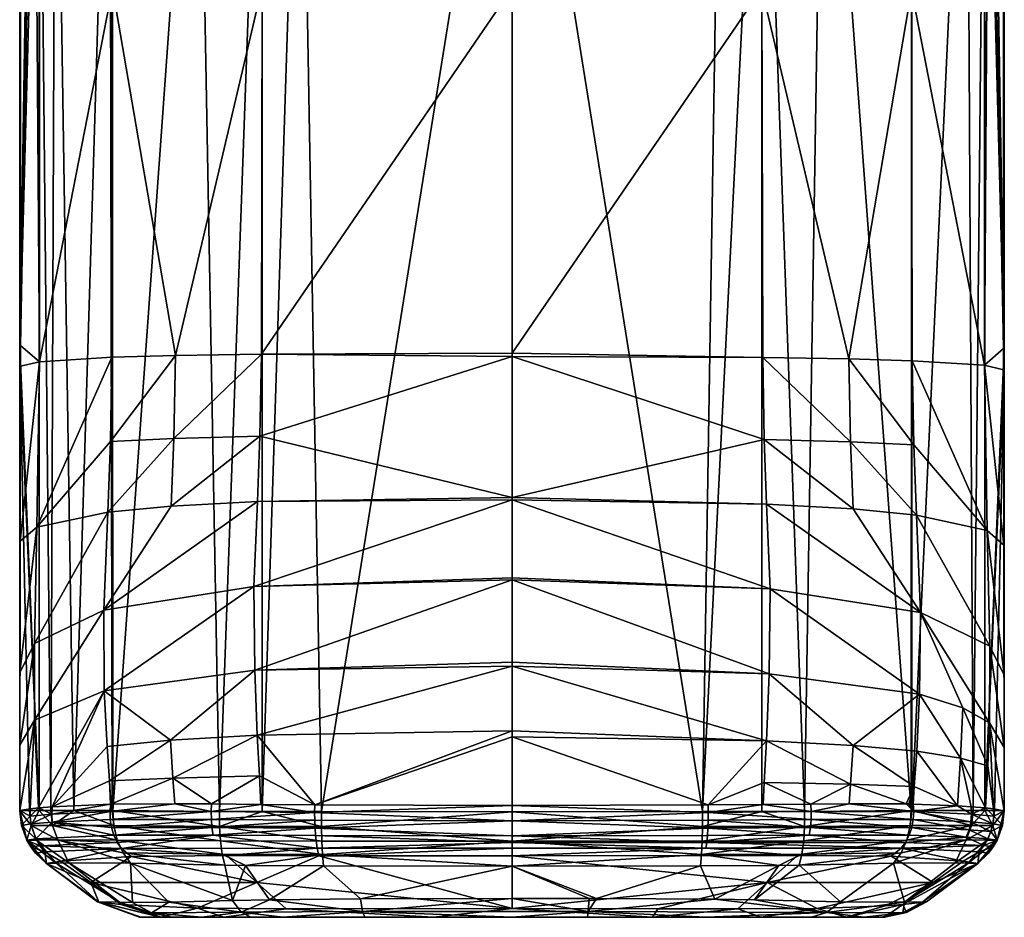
# Model space of a CAD drawing. Header units: centimetres. Extents: x -2.37 to 3.73, y -12.19 to -8.48.
# Tile 3 of 4: x 1.69 to 3.73, y -12.19 to -10.33. Entities that reach past the tile are written whole.
import ezdxf

# ---------------------------------------------------------------- set-up
doc = ezdxf.new("R2010")
doc.units = ezdxf.units.CM
doc.layers.get('0').update_dxf_attribs({"true_color": 0x5890e1})

msp = doc.modelspace()

# ---------------------------------------------------------------- meshes
at = {"color": 13, "true_color": 0xe05656}
mesh = msp.add_polyface(dxfattribs=at)
corners = [(1.6945, -11.9661, 30.4315), (1.6945, -11.0478, 30.4315), (1.7143, -11.9657, 30.0349), (1.7341, -11.9655, 29.9154), (1.6945, -11.0049, 30.4315), (1.7343, -9.5143, 29.9155), (1.7584, -11.9654, 29.8247), (1.7681, -9.5143, 29.7965), (1.8057, -11.9654, 29.7127), (2.7105, -11.9681, 29.4155), (2.3168, -11.968, 29.4348), (2.7105, -9.5143, 29.4155), (2.1946, -11.9679, 29.455), (2.2738, -9.5143, 29.4408), (2.1065, -11.9677, 29.4783), (2.1946, -9.5143, 29.4551), (1.8864, -11.9658, 29.6046), (2.0621, -9.5143, 29.4941), (1.885, -11.9658, 29.606), (1.885, -9.5143, 29.606), (1.8798, -9.5143, 29.6113), (2.1845, -11.8101, 32.5627), (2.7105, -11.8013, 32.6145), (2.7105, -11.6672, 32.4975), (2.1793, -11.6757, 32.4301), (2.7105, -11.6593, 32.4872), (2.7105, -11.489, 32.156), (2.1777, -11.5033, 32.0868), (2.7105, -11.4848, 32.1456), (2.7105, -11.3242, 31.8072), (2.1852, -11.3274, 31.748), (2.7105, -11.3191, 31.7995), (2.1899, -11.1924, 31.6137), (2.7105, -11.0277, 31.5694), (1.8813, -11.2034, 31.4465), (1.8844, -11.0296, 31.3664), (1.7296, -11.3804, 31.217), (1.8759, -11.3493, 31.5667), (1.7242, -11.6209, 31.5091), (1.8674, -11.552, 31.8862), (1.7248, -11.7794, 31.8622), (2.0055, -11.8202, 32.4903), (1.6953, -11.0478, 30.6121), (1.7348, -11.0387, 31.0497), (1.6953, -11.0049, 30.6008), (1.6948, -11.4095, 30.7722), (2.1929, -11.0232, 31.5241), (2.012, -11.1971, 31.5478), (2.0066, -11.3369, 31.676), (1.8687, -11.7186, 32.2338), (2.0155, -11.026, 31.4623), (1.8743, -11.8334, 32.3803), (1.6939, -11.6803, 31.0811), (1.6942, -11.831, 31.4467), (3.1042, -11.968, 29.4348)]
mesh.append_faces([[corners[k] for k in face] for face in [(0, 1, 2), (2, 1, 3), (3, 1, 4), (5, 6, 3), (6, 7, 8), (9, 10, 11), (10, 12, 13), (12, 14, 15), (14, 16, 17), (16, 18, 19), (18, 8, 20), (21, 22, 23), (24, 23, 25), (26, 24, 25), (26, 27, 24), (26, 28, 27), (27, 28, 29), (30, 29, 31), (32, 31, 33), (34, 35, 36), (37, 36, 38), (39, 38, 40), (21, 24, 41), (21, 23, 24), (42, 43, 44), (42, 45, 43), (43, 45, 36), (35, 43, 36), (33, 46, 32), (32, 46, 47), (48, 47, 37), (39, 37, 38), (39, 48, 37), (39, 30, 48), (39, 27, 30), (39, 49, 27), (39, 40, 49), (46, 50, 47), (47, 50, 34), (37, 34, 36), (37, 47, 34), (48, 30, 32), (47, 48, 32), (30, 27, 29), (41, 24, 49), (51, 41, 49), (30, 31, 32), (35, 34, 50), (49, 24, 27), (45, 52, 36), (36, 52, 38), (38, 52, 53), (40, 38, 53), (0, 52, 45), (1, 45, 42), (44, 1, 42), (1, 0, 45), (9, 11, 54)]], dxfattribs={"color": 13})
mesh = msp.add_polyface(dxfattribs=at)
corners = [(1.7343, -9.5143, 29.9155), (1.6945, -11.0049, 30.4315), (1.7189, -9.5143, 30.0004), (1.7341, -11.9655, 29.9154), (1.7681, -9.5143, 29.7965), (1.7584, -11.9654, 29.8247), (1.8057, -11.9654, 29.7127), (1.8798, -9.5143, 29.6113), (1.885, -11.9658, 29.606), (1.885, -9.5143, 29.606), (1.8864, -11.9658, 29.6046), (2.0621, -9.5143, 29.4941), (2.1065, -11.9677, 29.4783), (2.1946, -9.5143, 29.4551), (2.1946, -11.9679, 29.455), (2.2738, -9.5143, 29.4408), (2.3168, -11.968, 29.4348), (2.7105, -9.5143, 29.4155), (1.6945, -9.5143, 30.4315), (1.7178, -9.5143, 30.0081), (2.1929, -11.0232, 31.5241), (2.7105, -11.0277, 31.5694), (2.7105, -11.0208, 31.5665), (2.7105, -10.2667, 31.4566), (2.1947, -10.2639, 31.4167), (2.7105, -10.263, 31.4565), (2.2886, -9.5143, 31.4244), (2.1946, -9.5143, 31.4077), (1.9005, -9.5143, 31.2717), (1.8857, -10.2665, 31.2659), (2.0155, -11.026, 31.4623), (1.8844, -11.0296, 31.3664), (2.7105, -9.5143, 31.4475), (1.885, -9.5143, 31.257), (1.7807, -9.5143, 31.0985), (1.7343, -9.5143, 30.9474), (1.7348, -11.0387, 31.0497), (1.724, -9.5143, 30.8943), (1.6953, -11.0049, 30.6008), (1.6948, -9.5143, 30.4807), (1.6945, -11.0478, 30.4315), (1.6946, -9.5143, 30.4561), (3.1315, -9.5143, 31.4245), (3.2264, -10.2677, 31.4169), (1.779, -9.5107, 31.0933), (1.9006, -9.5107, 31.2713), (1.7233, -9.5107, 30.8881), (2.0673, -9.5107, 29.4924), (2.2798, -9.5107, 29.4401), (1.8803, -9.5107, 29.6112), (1.7669, -9.5107, 29.8007), (1.7175, -9.5107, 30.0128)]
mesh.append_faces([[corners[k] for k in face] for face in [(0, 1, 2), (0, 3, 1), (0, 4, 5), (6, 4, 7), (8, 7, 9), (10, 9, 11), (12, 11, 13), (14, 13, 15), (16, 15, 17), (18, 19, 1), (1, 19, 2), (20, 21, 22), (23, 20, 22), (23, 24, 20), (23, 25, 24), (24, 25, 26), (27, 24, 26), (27, 28, 24), (24, 28, 29), (30, 29, 31), (25, 32, 26), (28, 33, 29), (29, 33, 34), (35, 29, 34), (35, 36, 29), (35, 37, 36), (36, 37, 38), (37, 39, 38), (31, 29, 36), (29, 30, 24), (24, 30, 20), (38, 1, 40), (38, 39, 1), (1, 39, 41), (18, 1, 41), (25, 42, 32), (25, 23, 43), (33, 44, 34), (33, 45, 44), (33, 28, 45), (45, 28, 27), (37, 46, 39), (37, 35, 46), (46, 35, 44), (35, 34, 44), (47, 48, 13), (11, 47, 13), (11, 9, 47), (47, 9, 49), (48, 17, 15), (13, 48, 15), (9, 7, 49), (49, 7, 4), (50, 4, 0), (51, 0, 2), (19, 51, 2), (19, 18, 51), (50, 49, 4)]], dxfattribs={"color": 13})
mesh = msp.add_polyface(dxfattribs=at)
corners = [(3.1042, -11.968, 29.4348), (2.7105, -9.5143, 29.4155), (3.1433, -9.5143, 29.4401), (3.2265, -9.5143, 29.4552), (3.3538, -9.5143, 29.4921), (3.3146, -11.9677, 29.4783), (3.5347, -11.9658, 29.6046), (3.536, -9.5143, 29.606), (3.536, -11.9658, 29.606), (3.5364, -9.5143, 29.6063), (3.65, -9.5143, 29.7885), (3.6869, -9.5143, 29.9155), (3.6627, -11.9654, 29.8247), (3.687, -11.9655, 29.9154), (3.7266, -11.0112, 30.4315), (3.7019, -9.5143, 29.9984), (3.7265, -9.5143, 30.4315), (3.6863, -11.046, 31.0517), (3.7257, -11.0112, 30.6024), (3.6961, -9.5143, 30.8999), (3.6868, -9.5143, 30.9474), (3.5354, -10.2702, 31.266), (3.6387, -9.5143, 31.1025), (3.536, -9.5143, 31.257), (3.5182, -9.5143, 31.2739), (3.2264, -10.2677, 31.4169), (3.2265, -9.5143, 31.4078), (3.1315, -9.5143, 31.4245), (2.7105, -10.263, 31.4565), (2.7105, -10.2667, 31.4566), (2.7105, -11.0208, 31.5665), (3.2283, -11.0301, 31.5268), (2.7105, -11.0277, 31.5694), (3.4057, -11.0329, 31.4649), (3.5367, -11.0367, 31.3688), (3.7263, -9.5143, 30.4807), (3.7266, -11.0551, 30.4315), (3.7264, -9.5143, 30.4561), (2.7105, -9.5143, 31.4475), (3.1254, -9.5107, 31.425), (3.2264, -9.5107, 31.4074), (3.5165, -9.5107, 31.2748), (3.6397, -9.5107, 31.0993), (3.6865, -9.5107, 30.9473), (3.6965, -9.5107, 30.8956), (3.652, -9.5107, 29.7945), (3.7025, -9.5107, 30.0051), (3.5371, -9.5107, 29.6075), (3.35, -9.5107, 29.491), (3.1388, -9.5107, 29.4398)]
mesh.append_faces([[corners[k] for k in face] for face in [(0, 1, 2), (3, 0, 2), (3, 4, 5), (6, 4, 7), (8, 7, 9), (10, 8, 9), (10, 11, 12), (13, 11, 14), (11, 15, 14), (14, 15, 16), (17, 18, 19), (20, 17, 19), (20, 21, 17), (20, 22, 21), (21, 22, 23), (24, 21, 23), (24, 25, 21), (24, 26, 25), (25, 26, 27), (28, 25, 27), (25, 29, 30), (31, 30, 32), (31, 25, 30), (31, 33, 25), (25, 33, 21), (21, 33, 34), (17, 21, 34), (35, 19, 18), (14, 18, 36), (14, 35, 18), (14, 37, 35), (14, 16, 37), (38, 27, 39), (39, 27, 40), (27, 26, 40), (40, 26, 41), (26, 24, 41), (41, 24, 23), (42, 23, 22), (20, 42, 22), (20, 43, 42), (20, 19, 43), (43, 19, 44), (44, 19, 35), (42, 41, 23), (45, 46, 11), (10, 45, 11), (10, 47, 45), (10, 9, 47), (47, 9, 7), (4, 47, 7), (4, 48, 47), (4, 3, 48), (48, 3, 49), (46, 16, 15), (11, 46, 15), (3, 2, 49), (49, 2, 1)]], dxfattribs={"color": 13})
mesh = msp.add_polyface(dxfattribs=at)
corners = [(3.2265, -9.5143, 29.4552), (3.2265, -11.9679, 29.455), (3.1042, -11.968, 29.4348), (3.3146, -11.9677, 29.4783), (3.3538, -9.5143, 29.4921), (3.5347, -11.9658, 29.6046), (3.65, -9.5143, 29.7885), (3.6627, -11.9654, 29.8247), (3.536, -11.9658, 29.606), (3.6869, -9.5143, 29.9155), (3.687, -11.9655, 29.9154), (3.7266, -11.0551, 30.4315), (3.7266, -11.0112, 30.4315), (3.7068, -11.9657, 30.0349), (3.7265, -11.9658, 30.4315), (3.536, -9.5143, 29.606), (3.6927, -11.8734, 32.0385), (3.6962, -11.7848, 31.874), (3.6414, -11.7534, 32.0839), (3.6366, -11.8574, 32.2377), (3.5521, -11.7252, 32.2449), (3.5462, -11.8431, 32.3891), (3.4149, -11.8311, 32.4981), (3.7257, -11.0551, 30.6142), (3.6863, -11.046, 31.0517), (3.7264, -11.4175, 30.7778), (3.6917, -11.3875, 31.2227), (3.7271, -11.686, 31.0918), (3.5367, -11.0367, 31.3688), (3.54, -11.2104, 31.451), (3.4057, -11.0329, 31.4649), (3.4093, -11.204, 31.5525), (3.2283, -11.0301, 31.5268), (3.2313, -11.1991, 31.6187), (2.7105, -11.0277, 31.5694), (2.7105, -11.3191, 31.7995), (3.2362, -11.3329, 31.7554), (2.7105, -11.3242, 31.8072), (3.2435, -11.5076, 32.0971), (3.5538, -11.5568, 31.8963), (3.6969, -11.6262, 31.5191), (3.5454, -11.3555, 31.5733), (3.7257, -11.0112, 30.6024), (2.7105, -11.4848, 32.1456), (2.7105, -11.489, 32.156), (3.2416, -11.6832, 32.4407), (2.7105, -11.6593, 32.4872), (2.7105, -11.6672, 32.4975), (3.236, -11.8218, 32.5698), (2.7105, -11.8013, 32.6145), (3.7269, -11.8355, 31.4572), (3.4148, -11.3427, 31.683)]
mesh.append_faces([[corners[k] for k in face] for face in [(0, 1, 2), (0, 3, 1), (3, 4, 5), (6, 7, 8), (7, 9, 10), (11, 10, 12), (11, 13, 10), (11, 14, 13), (8, 5, 15), (16, 17, 18), (19, 18, 20), (21, 20, 22), (23, 24, 25), (25, 26, 27), (25, 24, 26), (26, 24, 28), (29, 28, 30), (31, 30, 32), (33, 32, 34), (35, 33, 34), (35, 36, 33), (35, 37, 36), (36, 37, 38), (39, 38, 20), (18, 39, 20), (18, 17, 39), (39, 17, 40), (41, 40, 26), (29, 26, 28), (29, 41, 26), (29, 31, 41), (29, 30, 31), (23, 42, 24), (37, 43, 38), (38, 43, 44), (45, 44, 46), (47, 45, 46), (47, 48, 45), (47, 49, 48), (48, 22, 45), (45, 22, 20), (38, 45, 20), (38, 44, 45), (50, 27, 40), (17, 50, 40), (40, 27, 26), (39, 41, 51), (36, 51, 33), (36, 39, 51), (36, 38, 39), (41, 39, 40), (33, 51, 31), (32, 33, 31), (51, 41, 31), (42, 23, 11), (23, 25, 11), (11, 25, 14), (14, 25, 27)]], dxfattribs={"color": 13})
mesh = msp.add_polyface(dxfattribs=at)
corners = [(1.8687, -11.7186, 32.2338), (1.7248, -11.7794, 31.8622), (1.7326, -11.9604, 32.1388), (1.7611, -11.9579, 32.2458), (1.8743, -11.8334, 32.3803), (1.8791, -11.9046, 32.4336), (1.8815, -11.9523, 32.4573), (1.8822, -11.9523, 32.4581), (2.0105, -11.8989, 32.5362), (2.0141, -11.9517, 32.5557), (1.6945, -11.9658, 31.6341), (1.6942, -11.831, 31.4467), (1.7155, -11.9621, 32.0348), (2.0055, -11.8202, 32.4903), (1.6941, -11.9662, 31.0323), (1.6939, -11.6803, 31.0811), (1.6945, -11.9661, 30.4315), (1.7089, -12.0268, 31.634), (1.698, -11.9967, 31.634), (1.7089, -12.0268, 30.4315), (1.8811, -11.9842, 32.4598), (1.8807, -11.9678, 32.4598), (1.7613, -11.9895, 32.2469), (1.8837, -12.0009, 32.4577), (1.8886, -12.0169, 32.4533), (1.7601, -11.9735, 32.2467), (1.7153, -11.9776, 32.0351), (2.0897, -11.9842, 32.5898), (2.091, -12.0008, 32.5863), (2.0893, -11.9678, 32.5906), (1.7172, -11.9934, 32.0352), (1.7275, -12.0243, 32.0345), (1.7178, -11.9966, 30.0352), (1.7287, -12.0267, 30.0364), (1.7725, -12.0264, 29.8289), (1.7143, -11.9657, 30.0349), (1.7341, -11.9655, 29.9154), (1.7619, -11.9964, 29.8256), (1.7584, -11.9654, 29.8247), (1.8057, -11.9654, 29.7127), (1.8883, -11.9967, 29.6078), (1.885, -11.9658, 29.606), (1.8864, -11.9658, 29.6046), (1.8954, -12.0268, 29.6162), (2.1063, -11.9985, 29.4818)]
mesh.append_faces([[corners[k] for k in face] for face in [(0, 1, 2), (3, 0, 2), (3, 4, 0), (3, 5, 4), (3, 6, 5), (5, 6, 7), (8, 7, 9), (10, 1, 11), (10, 12, 1), (1, 12, 2), (4, 5, 13), (13, 5, 8), (8, 5, 7), (10, 11, 14), (14, 11, 15), (16, 14, 15), (14, 17, 18), (10, 14, 18), (16, 19, 14), (14, 19, 17), (20, 21, 22), (23, 22, 24), (9, 7, 21), (21, 7, 6), (25, 6, 3), (2, 25, 3), (2, 26, 25), (2, 12, 26), (26, 12, 10), (23, 20, 22), (23, 27, 20), (23, 24, 28), (21, 20, 29), (6, 25, 21), (21, 25, 22), (22, 25, 30), (31, 30, 18), (17, 31, 18), (18, 30, 26), (10, 18, 26), (24, 22, 31), (31, 22, 30), (25, 26, 30), (19, 16, 32), (33, 32, 34), (33, 19, 32), (16, 35, 32), (32, 35, 36), (37, 36, 38), (39, 37, 38), (39, 40, 37), (39, 41, 40), (40, 41, 42), (36, 37, 32), (32, 37, 34), (34, 37, 43), (37, 40, 43), (44, 40, 42)]], dxfattribs={"color": 13})
mesh = msp.add_polyface(dxfattribs=at)
corners = [(3.705, -11.9621, 32.0392), (3.7265, -11.9661, 31.6342), (3.6962, -11.7848, 31.874), (3.5242, -11.952, 32.4728), (3.5412, -11.9161, 32.4403), (3.4097, -11.9114, 32.5416), (3.5299, -11.9521, 32.4672), (3.5355, -11.9522, 32.4614), (3.5388, -11.9523, 32.4581), (3.6304, -11.9559, 32.321), (3.5462, -11.8431, 32.3891), (3.4149, -11.8311, 32.4981), (3.6366, -11.8574, 32.2377), (3.5521, -11.7252, 32.2449), (3.6583, -11.9578, 32.251), (3.6884, -11.9604, 32.1388), (3.6927, -11.8734, 32.0385), (3.6414, -11.7534, 32.0839), (3.7269, -11.8355, 31.4572), (3.7265, -11.9658, 30.4315), (3.7271, -11.686, 31.0918), (3.5306, -12.0169, 32.4553), (3.6481, -12.0211, 32.2498), (3.5359, -12.0009, 32.4592), (3.6544, -12.0056, 32.2514), (3.6992, -12.009, 32.0394), (3.6581, -11.9894, 32.252), (3.539, -11.9842, 32.4608), (3.5399, -11.9678, 32.4604), (3.723, -11.9968, 31.6342), (3.7052, -11.9775, 32.0395), (3.7033, -11.9934, 32.0396), (3.6594, -11.9733, 32.2519), (3.4069, -11.9517, 32.5555), (3.693, -12.0242, 32.0389), (3.7122, -12.0269, 31.6341), (3.7121, -12.0268, 30.4315), (3.5347, -11.9658, 29.6046), (3.536, -11.9658, 29.606), (3.5328, -11.9967, 29.6078), (3.6592, -11.9964, 29.8256), (3.5257, -12.0268, 29.6162), (3.6486, -12.0264, 29.8289), (3.6627, -11.9654, 29.8247), (3.687, -11.9655, 29.9154), (3.7033, -11.9966, 30.0352), (3.7068, -11.9657, 30.0349)]
mesh.append_faces([[corners[k] for k in face] for face in [(0, 1, 2), (3, 4, 5), (3, 6, 4), (4, 6, 7), (8, 4, 7), (8, 9, 4), (4, 9, 10), (11, 4, 10), (10, 9, 12), (13, 10, 12), (9, 14, 12), (12, 14, 15), (16, 15, 0), (2, 16, 0), (17, 12, 16), (16, 12, 15), (2, 1, 18), (18, 19, 20), (18, 1, 19), (21, 22, 23), (24, 25, 26), (27, 26, 28), (27, 23, 24), (26, 27, 24), (29, 1, 30), (31, 30, 32), (26, 32, 28), (26, 31, 32), (26, 25, 31), (31, 25, 29), (30, 31, 29), (1, 0, 30), (30, 0, 15), (32, 15, 14), (9, 32, 14), (9, 28, 32), (9, 8, 28), (28, 8, 7), (6, 28, 7), (6, 3, 28), (28, 3, 33), (24, 34, 25), (24, 23, 22), (32, 30, 15), (35, 29, 25), (29, 36, 19), (1, 29, 19), (37, 38, 39), (39, 38, 40), (41, 40, 42), (39, 40, 41), (38, 43, 40), (40, 43, 44), (45, 44, 46), (19, 45, 46), (19, 36, 45), (42, 40, 45), (45, 40, 44)]], dxfattribs={"color": 13})
mesh = msp.add_polyface(dxfattribs=at)
corners = [(2.061, -12.1675, 32.1778), (2.1152, -12.1862, 32.1062), (2.244, -12.1687, 32.2609), (2.2373, -12.1861, 29.6607), (2.1712, -12.186, 29.6899), (2.1511, -12.1758, 29.6495), (2.0701, -12.1861, 29.7764), (1.9659, -12.1771, 29.8729), (2.008, -12.1861, 29.8888), (1.9839, -12.1861, 29.9649), (1.9038, -12.16, 31.9684), (1.9862, -12.1861, 31.9377), (2.0016, -12.1549, 29.7228), (2.1333, -12.1517, 29.6134), (2.2099, -12.1499, 29.5806), (1.9229, -12.0746, 29.646), (2.1178, -12.0786, 29.5275), (2.1599, -12.0792, 29.5142), (2.1834, -12.1145, 32.3969), (1.8405, -12.1145, 32.03), (2.3119, -12.0591, 32.5782), (2.1212, -12.0588, 32.5369), (1.9241, -12.0604, 32.4203), (2.0899, -11.9522, 32.5887), (2.0105, -11.8989, 32.5362), (2.0141, -11.9517, 32.5557), (2.1889, -11.8944, 32.603), (2.1921, -11.9531, 32.6189), (2.3031, -11.954, 32.6392), (2.1845, -11.8101, 32.5627), (2.0055, -11.8202, 32.4903), (2.308, -12.0433, 32.6056), (1.9041, -12.0439, 32.439), (2.0893, -11.9678, 32.5906), (2.3029, -11.9695, 32.6403), (1.8807, -11.9678, 32.4598), (2.091, -12.0008, 32.5863), (1.8886, -12.0169, 32.4533), (2.0934, -12.0166, 32.5797), (2.3038, -12.002, 32.6345), (2.0897, -11.9842, 32.5898), (1.8811, -11.9842, 32.4598), (1.8837, -12.0009, 32.4577), (2.3032, -11.9858, 32.6389), (1.9073, -12.0534, 29.6293), (2.1122, -12.0559, 29.5073), (2.3192, -12.0567, 29.4622), (2.1063, -11.9985, 29.4818), (1.8864, -11.9658, 29.6046), (2.1065, -11.9677, 29.4783), (2.1946, -11.9679, 29.455), (2.3168, -11.9988, 29.4379), (2.1083, -12.0285, 29.4917), (1.8954, -12.0268, 29.6162), (1.8883, -11.9967, 29.6078), (2.3177, -12.0289, 29.4472), (1.944, -12.1861, 31.6873), (2.5486, -12.1862, 32.2146), (1.941, -12.1861, 31.2391), (2.4069, -12.186, 29.6252), (1.942, -12.1861, 30.3444)]
mesh.append_faces([[corners[k] for k in face] for face in [(0, 1, 2), (3, 4, 5), (5, 4, 6), (7, 6, 8), (9, 7, 8), (10, 11, 0), (0, 11, 1), (5, 12, 13), (14, 5, 13), (12, 5, 7), (7, 5, 6), (13, 12, 15), (16, 13, 15), (16, 17, 13), (13, 17, 14), (0, 18, 19), (0, 2, 18), (20, 21, 18), (18, 21, 22), (23, 24, 25), (23, 26, 24), (23, 27, 26), (26, 27, 28), (29, 26, 28), (29, 24, 26), (29, 30, 24), (21, 31, 32), (22, 21, 32), (33, 34, 27), (23, 33, 27), (23, 25, 33), (33, 25, 35), (36, 37, 38), (39, 36, 38), (32, 31, 38), (34, 33, 40), (40, 33, 41), (42, 36, 40), (40, 36, 43), (16, 44, 45), (17, 45, 46), (47, 48, 49), (50, 47, 49), (50, 51, 47), (17, 16, 45), (16, 15, 44), (45, 52, 46), (45, 53, 52), (52, 54, 47), (55, 52, 47), (11, 56, 1), (1, 56, 57), (57, 56, 58), (59, 60, 9), (3, 9, 8), (6, 3, 8), (6, 4, 3), (3, 59, 9)]], dxfattribs={"color": 13})
mesh = msp.add_polyface(dxfattribs=at)
corners = [(2.244, -12.1687, 32.2609), (2.1152, -12.1862, 32.1062), (2.5486, -12.1862, 32.2146), (2.7105, -12.1682, 32.3086), (3.0003, -12.1862, 32.2035), (2.8681, -12.1744, 29.57), (2.8666, -12.186, 29.6148), (2.7106, -12.186, 29.6125), (2.4021, -12.1745, 29.5806), (2.4069, -12.186, 29.6252), (2.2373, -12.1861, 29.6607), (2.1511, -12.1758, 29.6495), (2.2099, -12.1499, 29.5806), (2.3979, -12.1478, 29.5418), (2.7105, -12.1475, 29.5288), (2.8696, -12.1475, 29.5312), (2.1599, -12.0792, 29.5142), (2.3213, -12.0803, 29.4819), (2.7105, -12.0806, 29.4621), (2.8847, -12.1475, 29.5318), (2.1834, -12.1145, 32.3969), (2.3119, -12.0591, 32.5782), (2.7105, -12.0594, 32.5989), (2.7105, -11.9551, 32.662), (2.7105, -11.8137, 32.6209), (2.3031, -11.954, 32.6392), (2.7105, -11.8013, 32.6145), (2.1845, -11.8101, 32.5627), (2.7105, -12.0436, 32.6265), (2.308, -12.0433, 32.6056), (2.7105, -12.032, 32.6385), (2.3049, -12.0176, 32.6273), (2.0934, -12.0166, 32.5797), (2.3038, -12.002, 32.6345), (2.091, -12.0008, 32.5863), (2.3032, -11.9858, 32.6389), (2.0897, -11.9842, 32.5898), (2.3029, -11.9695, 32.6403), (2.7105, -12.0182, 32.6486), (2.7105, -11.9869, 32.6608), (2.1921, -11.9531, 32.6189), (2.1212, -12.0588, 32.5369), (2.7105, -12.029, 29.4275), (3.1019, -12.0567, 29.4622), (2.3192, -12.0567, 29.4622), (2.1946, -11.9679, 29.455), (2.3168, -11.968, 29.4348), (2.3168, -11.9988, 29.4379), (2.7105, -11.9681, 29.4155), (2.3177, -12.0289, 29.4472), (2.1063, -11.9985, 29.4818), (2.1083, -12.0285, 29.4917), (3.48, -12.1861, 31.5542), (1.941, -12.1861, 31.2391), (1.9414, -12.1861, 30.9657), (3.4799, -12.1861, 30.6551), (1.942, -12.1861, 30.3444), (3.4725, -12.1861, 30.2029)]
mesh.append_faces([[corners[k] for k in face] for face in [(0, 1, 2), (3, 2, 4), (5, 6, 7), (8, 7, 9), (10, 8, 9), (10, 11, 8), (12, 8, 11), (12, 13, 8), (8, 13, 14), (5, 14, 15), (3, 0, 2), (14, 5, 8), (8, 5, 7), (12, 16, 17), (13, 17, 18), (14, 18, 15), (14, 13, 18), (15, 18, 19), (13, 12, 17), (20, 0, 3), (21, 3, 22), (21, 20, 3), (23, 24, 25), (25, 24, 26), (27, 25, 26), (22, 28, 21), (21, 28, 29), (28, 30, 29), (29, 30, 31), (32, 31, 33), (34, 33, 35), (36, 35, 37), (30, 38, 31), (31, 38, 33), (33, 38, 39), (35, 39, 37), (35, 33, 39), (39, 23, 37), (37, 23, 25), (40, 37, 25), (32, 29, 31), (41, 21, 29), (18, 42, 43), (17, 44, 18), (17, 16, 44), (45, 46, 47), (47, 46, 48), (42, 47, 48), (42, 49, 47), (42, 44, 49), (42, 18, 44), (49, 50, 47), (49, 44, 51), (52, 2, 53), (53, 54, 55), (55, 54, 56), (57, 56, 7), (7, 56, 9)]], dxfattribs={"color": 13})
mesh = msp.add_polyface(dxfattribs=at)
corners = [(3.0113, -12.1685, 32.2927), (3.0003, -12.1862, 32.2035), (3.1771, -12.1686, 32.2608), (2.7105, -12.1682, 32.3086), (3.2251, -12.1863, 32.1492), (3.1117, -12.1861, 29.6408), (2.8681, -12.1744, 29.57), (3.3599, -12.1767, 29.7173), (2.8666, -12.186, 29.6148), (2.8847, -12.1475, 29.5318), (2.8696, -12.1475, 29.5312), (3.1293, -12.1487, 29.5585), (3.2112, -12.1499, 29.5806), (2.7105, -12.0806, 29.4621), (3.0998, -12.0803, 29.4819), (3.2612, -12.0792, 29.5142), (2.7105, -12.0594, 32.5989), (3.2375, -12.1145, 32.3969), (3.2999, -12.0588, 32.5369), (3.236, -11.8218, 32.5698), (2.7105, -11.8013, 32.6145), (2.7105, -11.8137, 32.6209), (3.1156, -11.954, 32.6395), (2.7105, -11.9551, 32.662), (3.2315, -11.9077, 32.6072), (3.229, -11.9531, 32.6189), (3.1155, -11.9858, 32.6392), (3.328, -11.9842, 32.5911), (3.1157, -11.9695, 32.6406), (2.7105, -11.9869, 32.6608), (3.1149, -12.002, 32.6349), (2.7105, -12.0182, 32.6486), (3.1139, -12.0176, 32.6276), (3.3242, -12.0166, 32.5809), (3.1125, -12.0315, 32.6178), (3.3283, -11.9679, 32.5919), (2.7105, -12.032, 32.6385), (3.1109, -12.0433, 32.6059), (2.7105, -12.0436, 32.6265), (3.3267, -12.0008, 32.5874), (3.1019, -12.0567, 29.4622), (3.3089, -12.0559, 29.5073), (2.7105, -11.9681, 29.4155), (3.1042, -11.9988, 29.4379), (2.7105, -12.029, 29.4275), (3.1042, -11.968, 29.4348), (3.2265, -11.9679, 29.455), (3.3148, -11.9985, 29.4818), (3.1034, -12.0289, 29.4472), (3.3128, -12.0285, 29.4917), (3.48, -12.1861, 31.5542), (1.941, -12.1861, 31.2391), (3.4799, -12.1861, 30.6551), (2.5486, -12.1862, 32.2146), (3.4725, -12.1861, 30.2029), (2.7106, -12.186, 29.6125), (3.4368, -12.1861, 29.9638), (1.942, -12.1861, 30.3444)]
mesh.append_faces([[corners[k] for k in face] for face in [(0, 1, 2), (0, 3, 1), (1, 4, 2), (5, 6, 7), (5, 8, 6), (9, 6, 10), (9, 11, 6), (6, 11, 7), (7, 11, 12), (9, 13, 14), (11, 14, 15), (16, 17, 18), (16, 3, 17), (17, 3, 0), (2, 17, 0), (12, 11, 15), (11, 9, 14), (19, 20, 21), (22, 21, 23), (22, 19, 21), (22, 24, 19), (22, 25, 24), (26, 27, 28), (29, 28, 23), (29, 26, 28), (29, 30, 26), (29, 31, 30), (30, 31, 32), (33, 32, 34), (35, 25, 28), (25, 22, 28), (28, 22, 23), (32, 31, 34), (34, 31, 36), (37, 36, 38), (16, 37, 38), (16, 18, 37), (34, 36, 37), (30, 39, 26), (30, 32, 33), (14, 13, 40), (15, 40, 41), (42, 43, 44), (42, 45, 43), (43, 45, 46), (15, 14, 40), (46, 47, 43), (43, 47, 48), (44, 48, 40), (48, 49, 40), (40, 49, 41), (48, 44, 43), (50, 51, 52), (50, 1, 53), (50, 4, 1), (8, 54, 55), (8, 5, 56), (54, 52, 57)]], dxfattribs={"color": 13})
mesh = msp.add_polyface(dxfattribs=at)
corners = [(3.1771, -12.1686, 32.2608), (3.2251, -12.1863, 32.1492), (3.3407, -12.1678, 32.1906), (3.4013, -12.1861, 32.0078), (3.4808, -12.1628, 32.0473), (3.5173, -12.16, 31.9684), (3.48, -12.1861, 31.5542), (3.3599, -12.1767, 29.7173), (3.4368, -12.1861, 29.9638), (3.3286, -12.1861, 29.7496), (3.1117, -12.1861, 29.6408), (3.3885, -12.1543, 29.6877), (3.2112, -12.1499, 29.5806), (3.521, -12.1552, 29.9436), (3.5175, -12.1768, 30.1997), (3.2612, -12.0792, 29.5142), (3.3033, -12.0786, 29.5275), (3.4982, -12.0746, 29.646), (3.5805, -12.1145, 32.03), (3.2375, -12.1145, 32.3969), (3.4935, -12.0603, 32.4239), (3.2999, -12.0588, 32.5369), (3.5412, -11.9161, 32.4403), (3.4149, -11.8311, 32.4981), (3.4097, -11.9114, 32.5416), (3.5242, -11.952, 32.4728), (3.4069, -11.9517, 32.5555), (3.2315, -11.9077, 32.6072), (3.229, -11.9531, 32.6189), (3.3278, -11.9523, 32.59), (3.236, -11.8218, 32.5698), (3.3267, -12.0008, 32.5874), (3.5359, -12.0009, 32.4592), (3.328, -11.9842, 32.5911), (3.5231, -12.0315, 32.4495), (3.1125, -12.0315, 32.6178), (3.5141, -12.0438, 32.4419), (3.3283, -11.9679, 32.5919), (3.5399, -11.9678, 32.4604), (3.1157, -11.9695, 32.6406), (3.539, -11.9842, 32.4608), (3.1109, -12.0433, 32.6059), (3.5306, -12.0169, 32.4553), (3.3242, -12.0166, 32.5809), (3.1149, -12.002, 32.6349), (3.1155, -11.9858, 32.6392), (3.3089, -12.0559, 29.5073), (3.5138, -12.0534, 29.6293), (3.3148, -11.9985, 29.4818), (3.2265, -11.9679, 29.455), (3.3146, -11.9677, 29.4783), (3.5347, -11.9658, 29.6046), (3.5328, -11.9967, 29.6078), (3.5257, -12.0268, 29.6162), (3.3128, -12.0285, 29.4917), (3.1034, -12.0289, 29.4472), (2.8666, -12.186, 29.6148), (3.4725, -12.1861, 30.2029)]
mesh.append_faces([[corners[k] for k in face] for face in [(0, 1, 2), (2, 1, 3), (4, 3, 5), (4, 2, 3), (3, 6, 5), (7, 8, 9), (10, 7, 9), (11, 7, 12), (11, 13, 7), (7, 13, 14), (8, 7, 14), (12, 15, 16), (11, 16, 17), (4, 18, 2), (19, 20, 21), (0, 2, 19), (19, 2, 18), (20, 19, 18), (11, 12, 16), (22, 23, 24), (25, 24, 26), (27, 28, 29), (24, 29, 26), (24, 27, 29), (24, 30, 27), (24, 23, 30), (31, 32, 33), (34, 35, 36), (37, 38, 26), (29, 37, 26), (29, 28, 37), (33, 37, 39), (33, 40, 37), (33, 32, 40), (41, 21, 36), (35, 41, 36), (21, 20, 36), (40, 38, 37), (34, 42, 43), (35, 34, 43), (43, 42, 31), (44, 43, 31), (31, 33, 45), (32, 31, 42), (16, 46, 47), (48, 49, 50), (51, 48, 50), (51, 52, 48), (47, 46, 53), (53, 46, 54), (52, 54, 48), (52, 53, 54), (17, 16, 47), (16, 15, 46), (48, 54, 55), (6, 3, 1), (56, 8, 57), (8, 10, 9)]], dxfattribs={"color": 13})
mesh = msp.add_polyface(dxfattribs=at)
corners = [(1.9839, -12.1861, 29.9649), (1.8999, -12.1552, 29.9435), (1.9659, -12.1771, 29.8729), (1.8558, -12.1543, 30.3426), (1.942, -12.1861, 30.3444), (1.855, -12.1543, 30.9654), (1.9414, -12.1861, 30.9657), (1.8549, -12.1543, 31.2391), (1.941, -12.1861, 31.2391), (1.944, -12.1861, 31.6873), (1.8576, -12.1548, 31.6907), (1.9862, -12.1861, 31.9377), (1.9038, -12.16, 31.9684), (1.927, -12.1554, 29.858), (2.0016, -12.1549, 29.7228), (1.9229, -12.0746, 29.646), (1.7955, -12.074, 29.8968), (1.769, -12.0744, 30.0413), (1.7491, -12.075, 30.4315), (1.7491, -12.0751, 30.9847), (1.7491, -12.075, 31.6342), (1.8405, -12.1145, 32.03), (2.061, -12.1675, 32.1778), (1.9241, -12.0604, 32.4203), (1.7789, -12.0702, 32.0901), (2.1834, -12.1145, 32.3969), (1.7089, -12.0268, 30.4315), (1.7089, -12.0268, 31.634), (1.7265, -12.0535, 31.6341), (1.7169, -12.0407, 31.6341), (1.9041, -12.0439, 32.439), (1.7458, -12.0511, 32.0327), (1.7357, -12.0384, 32.0337), (1.8955, -12.0315, 32.447), (2.0934, -12.0166, 32.5797), (1.8886, -12.0169, 32.4533), (1.7275, -12.0243, 32.0345), (1.7287, -12.0267, 30.0364), (1.7725, -12.0264, 29.8289), (1.9073, -12.0534, 29.6293), (1.8954, -12.0268, 29.6162), (2.1122, -12.0559, 29.5073), (1.8883, -11.9967, 29.6078), (2.1083, -12.0285, 29.4917)]
mesh.append_faces([[corners[k] for k in face] for face in [(0, 1, 2), (0, 3, 1), (0, 4, 3), (3, 4, 5), (5, 4, 6), (7, 6, 8), (9, 7, 8), (9, 10, 7), (9, 11, 10), (10, 11, 12), (7, 5, 6), (1, 13, 2), (2, 13, 14), (15, 13, 16), (15, 14, 13), (13, 1, 16), (16, 1, 17), (17, 1, 3), (18, 3, 5), (19, 5, 7), (20, 7, 10), (21, 10, 12), (22, 21, 12), (21, 23, 24), (20, 21, 24), (20, 10, 21), (20, 19, 7), (19, 18, 5), (21, 25, 23), (3, 18, 17), (18, 19, 26), (26, 19, 27), (20, 28, 19), (19, 28, 29), (27, 19, 29), (23, 30, 24), (28, 31, 29), (28, 20, 31), (31, 20, 24), (30, 31, 24), (30, 32, 31), (30, 33, 32), (30, 34, 33), (34, 35, 33), (33, 35, 36), (32, 36, 27), (29, 32, 27), (29, 31, 32), (36, 32, 33), (18, 26, 17), (17, 26, 37), (16, 37, 38), (15, 38, 39), (15, 16, 38), (16, 17, 37), (39, 40, 41), (39, 38, 40), (40, 42, 43)]], dxfattribs={"color": 13})
mesh = msp.add_polyface(dxfattribs=at)
corners = [(3.5173, -12.16, 31.9684), (3.48, -12.1861, 31.5542), (3.525, -12.1767, 31.5543), (3.5662, -12.1543, 31.5543), (3.5662, -12.1543, 30.9654), (3.5249, -12.1767, 30.6551), (3.5661, -12.1543, 30.6551), (3.4799, -12.1861, 30.6551), (3.4725, -12.1861, 30.2029), (3.5175, -12.1768, 30.1997), (3.4368, -12.1861, 29.9638), (3.521, -12.1552, 29.9436), (3.5587, -12.1545, 30.1968), (3.4982, -12.0746, 29.646), (3.6256, -12.074, 29.8968), (3.6521, -12.0744, 30.0413), (3.672, -12.075, 30.4315), (3.6725, -12.0749, 30.9847), (3.6722, -12.0749, 31.6336), (3.5805, -12.1145, 32.03), (3.4808, -12.1628, 32.0473), (3.6422, -12.0702, 32.0901), (3.4935, -12.0603, 32.4239), (3.3885, -12.1543, 29.6877), (3.6748, -12.0511, 32.0369), (3.5141, -12.0438, 32.4419), (3.6848, -12.0383, 32.0381), (3.5231, -12.0315, 32.4495), (3.6481, -12.0211, 32.2498), (3.6946, -12.0536, 31.6339), (3.7041, -12.0408, 31.634), (3.7122, -12.0269, 31.6341), (3.693, -12.0242, 32.0389), (3.6992, -12.009, 32.0394), (3.6544, -12.0056, 32.2514), (3.5306, -12.0169, 32.4553), (3.7121, -12.0268, 30.4315), (3.723, -11.9968, 31.6342), (3.5138, -12.0534, 29.6293), (3.6486, -12.0264, 29.8289), (3.6924, -12.0267, 30.0364), (3.5257, -12.0268, 29.6162), (3.7033, -11.9966, 30.0352)]
mesh.append_faces([[corners[k] for k in face] for face in [(0, 1, 2), (3, 2, 4), (3, 0, 2), (2, 1, 5), (4, 5, 6), (4, 2, 5), (1, 7, 5), (5, 7, 8), (9, 8, 10), (11, 12, 9), (9, 12, 6), (5, 9, 6), (5, 8, 9), (11, 13, 14), (15, 11, 14), (15, 12, 11), (15, 16, 12), (12, 16, 6), (6, 16, 17), (4, 17, 3), (4, 6, 17), (17, 18, 3), (3, 18, 0), (0, 18, 19), (20, 0, 19), (18, 21, 19), (19, 21, 22), (11, 23, 13), (21, 18, 24), (25, 24, 26), (27, 26, 28), (26, 27, 25), (18, 29, 24), (24, 29, 30), (26, 30, 31), (32, 31, 33), (25, 22, 21), (24, 25, 21), (28, 26, 32), (34, 28, 32), (26, 24, 30), (31, 32, 26), (28, 35, 27), (16, 36, 17), (17, 36, 31), (30, 17, 31), (30, 29, 17), (17, 29, 18), (31, 36, 37), (13, 38, 39), (14, 39, 40), (15, 40, 36), (16, 15, 36), (38, 41, 39), (42, 36, 40), (39, 42, 40), (15, 14, 40), (14, 13, 39)]], dxfattribs={"color": 13})

doc.saveas('drawing.dxf')
